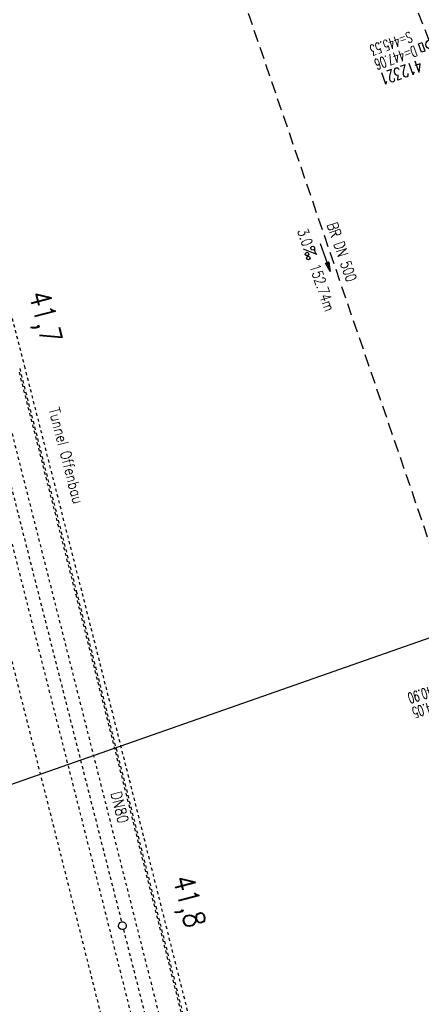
# Model space of a CAD drawing. Extents: x 232973 to 447511, y -373687 to 444035.
# Tile 4 of 40: x 447145 to 447212, y 442995 to 443158. Entities that reach past the tile are written whole.
import ezdxf
from ezdxf.enums import TextEntityAlignment as Align

# ---------------------------------------------------------------- set-up
doc = ezdxf.new("R2010")
doc.units = 0
doc.header["$LTSCALE"] = 2
doc.header["$MEASUREMENT"] = 0
for name, pattern in [('ACAD_ISO03W100', [0.5, 0.25, -0.25]), ('ACAD_ISO10W100W', [0.5, 0.25, -0.25]), ('AUSGEZOGEN', [0]), ('GESTRICH-X2', [1.5, 1, -0.5]), ('STRICHLINIEX2', [0.5, 0.25, -0.25])]:
    doc.linetypes.add(name, pattern=pattern)
doc.layers.get('0').update_dxf_attribs({"linetype": 'AUSGEZOGEN'})
for name, color, linetype in [('Bahnachse', 7, 'CONTINUOUS'), ('Gleisachsen', 7, 'CONTINUOUS'), ('Ingenieurbauwerke', 15, 'CONTINUOUS'), ('KANAL', 7, 'GESTRICH-X2'), ('PFEIL', 7, 'CONTINUOUS'), ('Planeinteilung', 6, 'CONTINUOUS'), ('RAHMEN', 250, 'AUSGEZOGEN'), ('SCHACHTNR', 6, 'CONTINUOUS'), ('SCHLITZRINNE', 8, 'AUSGEZOGEN'), ('SCHSYMBOL', 7, 'AUSGEZOGEN'), ('TEXTO', 4, 'CONTINUOUS'), ('TEXTU', 4, 'CONTINUOUS')]:
    doc.layers.add(name, color=color, linetype=linetype)
doc.styles.add('ROMANS', font='romans.shx', dxfattribs={"width": 0.8})

# ---------------------------------------------------------------- blocks, each defined once
blk = doc.blocks.new('GST')
at = {"color": 0}
blk.add_circle((0, 0), 0.75, dxfattribs=at)
blk.add_point((0, 0), dxfattribs=at)
blk = doc.blocks.new('17')
blk.add_lwpolyline([(-0.76, -1.22), (0.75, -1.22), (0.75, -1.8), (-0.76, -1.8)], close=True)
blk.add_blockref('GST', (0, 0))
blk = doc.blocks.new('PROM')
blk.add_line((1.57, 1.82), (0.02, 0.02))
for centre, radius in [((0.32, 1.51), 0.317), ((0.94, 0.29), 0.283), ((1.64, 0.29), 0.283)]:
    blk.add_circle(centre, radius)
blk.add_arc((0.99, 2.68), 1.03, 239.1414, 303.3549)
blk = doc.blocks.new('PFEIL2')
at = {"color": 0}
for p, q in [((0.88, 0), (-2.4, -0.01)), ((0.88, -0.27), (0.88, 0.28)), ((0.88, 0.28), (2.43, 0.01)), ((0.91, 0.27), (0.88, 0.26)), ((0.97, 0.26), (0.88, 0.25)), ((1.02, 0.25), (0.88, 0.23)), ((1.07, 0.24), (0.88, 0.21)), ((1.13, 0.23), (0.88, 0.19)), ((1.18, 0.22), (0.88, 0.17)), ((1.24, 0.21), (0.88, 0.15)), ((1.29, 0.21), (0.88, 0.14)), ((1.34, 0.2), (0.88, 0.12)), ((1.4, 0.19), (0.88, 0.1)), ((1.45, 0.18), (0.88, 0.08)), ((1.51, 0.17), (0.88, 0.06)), ((1.56, 0.16), (0.88, 0.04)), ((1.61, 0.15), (0.88, 0.02)), ((1.67, 0.14), (0.88, 0.01)), ((1.72, 0.13), (0.88, -0.01)), ((1.78, 0.12), (0.88, -0.03)), ((1.83, 0.11), (0.88, -0.05)), ((1.88, 0.1), (0.88, -0.07)), ((1.94, 0.09), (0.88, -0.09)), ((2.05, 0.08), (0.88, -0.12)), ((1.99, 0.08), (0.88, -0.11)), ((2.1, 0.07), (0.88, -0.14)), ((2.15, 0.06), (0.88, -0.16)), ((2.21, 0.05), (0.88, -0.18)), ((2.26, 0.04), (0.88, -0.2)), ((2.32, 0.03), (0.88, -0.22)), ((2.37, 0.02), (0.88, -0.23)), ((2.42, 0.01), (0.88, -0.25)), ((2.43, 0.01), (0.88, -0.27))]:
    blk.add_line(p, q, dxfattribs=at)
blk = doc.blocks.new('1135420')
at = {"layer": 'RAHMEN'}
blk.add_line((950, 5), (950, 415), dxfattribs=at)

msp = doc.modelspace()

# ---------------------------------------------------------------- linework, layer by layer
at = {"layer": 'Bahnachse', "linetype": 'ACAD_ISO10W100W'}
msp.add_line((447162.61, 443007.01), (447168.9, 442982.2), dxfattribs=at)
at = {"layer": 'Bahnachse', "linetype": 'ACAD_ISO10W100W', "flags": 128}
msp.add_lwpolyline([(447138.04, 443103.95), (447155.48, 443035.16), (447162.3, 443008.27)], dxfattribs=at)
at = {"layer": 'Bahnachse', "linetype": 'Continuous'}
msp.add_ellipse((447162.45, 443007.64), major_axis=(-0.46, 0.46), ratio=1, start_param=2.598780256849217, end_param=8.881965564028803, dxfattribs=at)
at = {"layer": 'Gleisachsen', "linetype": 'ACAD_ISO03W100', "flags": 128}
for points in [[(447137.23, 443098.21), (447153.36, 443034.42), (447166.72, 442981.65)], [(447141.64, 443099.12), (447157.63, 443035.91), (447171.08, 442982.75)]]:
    msp.add_lwpolyline(points, dxfattribs=at)
at = {"layer": 'Ingenieurbauwerke', "linetype": 'ACAD_ISO03W100'}
for p, q in [((447145.27, 443099.61), (447154.68, 443062.64)), ((447145.37, 443100.22), (447154.78, 443063.24))]:
    msp.add_line(p, q, dxfattribs=at)
at = {"layer": 'Ingenieurbauwerke', "linetype": 'STRICHLINIEX2'}
msp.add_line((447155.69, 443063.3), (447146.28, 443100.3), dxfattribs=at)
at = {"layer": 'Ingenieurbauwerke', "linetype": 'ACAD_ISO03W100', "flags": 128}
for points in [[(447154.68, 443062.64), (447161.12, 443037.13), (447164.02, 443025.65), (447173.33, 442988.65)], [(447154.78, 443063.24), (447161.35, 443037.21), (447164.12, 443026.24), (447173.43, 442989.24)]]:
    msp.add_lwpolyline(points, dxfattribs=at)
at = {"layer": 'Ingenieurbauwerke', "linetype": 'STRICHLINIEX2', "flags": 128}
for points in [[(447189.39, 442929.49), (447165.03, 443026.3), (447162.2, 443037.51), (447155.69, 443063.3)], [(447175.73, 442926.02), (447151.36, 443022.85), (447148.84, 443032.84), (447142.02, 443059.84)]]:
    msp.add_lwpolyline(points, dxfattribs=at)
at = {"layer": 'Ingenieurbauwerke', "linetype": 'STRICHLINIEX2'}
msp.add_ellipse((432606.62, 439384.14), major_axis=(-3604.72, 14567.69), ratio=1, start_param=-1.56314, end_param=-1.537591, dxfattribs=at)
at = {"layer": 'KANAL'}
msp.add_line((447198.81, 443193), (447213.38, 443154.78), dxfattribs=at)
at = {"layer": 'KANAL', "flags": 128}
msp.add_lwpolyline([(447172.66, 443190.53), (447218.3, 443057.15), (447221.62, 443047.44)], dxfattribs=at)
at = {"layer": 'SCHLITZRINNE'}
msp.add_lwpolyline([(447233.13, 443161.27, 0.000068), (447234.78, 443156.57, -0.000142), (447236.42, 443151.87, -0.000108), (447237.55, 443148.62, 0.000029), (447241.76, 443136.55, 0.000283), (447247.45, 443120.29, -0.000296), (447252.9, 443104.69, -0.001543), (447254.47, 443100.14, -0.000665), (447258.08, 443089.54, -0.002456), (447262.61, 443075.94, -0.001817), (447268.59, 443057.5, -0.001154), (447271.07, 443049.66, -0.001184), (447273.46, 443042.01, -0.002933), (447278.18, 443026.45, -0.00276), (447283.01, 443009.86, -0.000806), (447285.45, 443001.24, -0.000978), (447287.43, 442994.13, -0.001489), (447291.98, 442977.53, -0.001531)], format="xyb", dxfattribs=at)

# ---------------------------------------------------------------- block references
at = {"layer": 'PFEIL', "rotation": 288.8888000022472}
msp.add_blockref('PFEIL2', (447196.19, 443118.67), dxfattribs=at)
at = {"layer": 'Planeinteilung', "linetype": 'Continuous', "rotation": 289.2892292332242}
msp.add_blockref('1135420', (446739.88, 443896.21), dxfattribs=at)
at = {"layer": 'SCHSYMBOL', "rotation": 289.2892000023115}
msp.add_blockref('17', (447213.63, 443154.09), dxfattribs=at)
at = {"layer": 'TEXTU', "rotation": 288.8888000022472}
msp.add_blockref('PROM', (447192.55, 443120.06), dxfattribs=at)

# ---------------------------------------------------------------- texts
at = {"layer": 'Bahnachse', "linetype": 'Continuous', "style": 'ROMANS', "oblique": 0, "width": 0.8334}
for s, p in [('41,7', (447146.88, 443112.63)), ('41,8', (447170.8, 443015.5))]:
    msp.add_text(s, height=3.5, rotation=284.5691, dxfattribs=at).set_placement(p)
at = {"layer": 'Ingenieurbauwerke', "linetype": 'Continuous', "style": 'ROMANS', "oblique": 0}
for s, rotation, width, p in [('Tunnel Offenbau', 284.5691, 0.8334, (447150.18, 443093.47)), ('DN80', 283.9007, 0.8337, (447160.49, 443029.69))]:
    msp.add_text(s, height=1.8, rotation=rotation, dxfattribs=dict(at, width=width)).set_placement(p)
at = {"layer": 'SCHACHTNR', "style": 'ROMANS'}
for s, height, rotation, width, p in [('S=445.53', 1.8, 199.2892, 0.6, (447210.22, 443156.28)), ('D=447.06', 1.8, 199.2892, 0.6, (447211.03, 443153.94)), ('412321', 2, 199.2892, 0.7, (447211.87, 443151.56)), ('S=440.90', 1.8, 197.6976, 0.6, (447216.59, 443048.41)), ('D=444.05', 1.8, 197.6976, 0.6, (447217.37, 443046.03))]:
    msp.add_text(s, height=height, rotation=rotation, dxfattribs=dict(at, width=width)).set_placement(p)
at = {"layer": 'TEXTO', "style": 'ROMANS', "width": 0.75}
msp.add_text('BR DN 500', height=1.8, rotation=288.8888, dxfattribs=at).set_placement((447198.09, 443119.31), align=Align.CENTER)
at = {"layer": 'TEXTU', "style": 'ROMANS', "width": 0.75}
for s, p in [('3.0', (447191.5, 443123.12)), ('152.74m', (447193.53, 443117.22))]:
    msp.add_text(s, height=1.8, rotation=288.8888, dxfattribs=at).set_placement(p)

doc.saveas('drawing.dxf')
